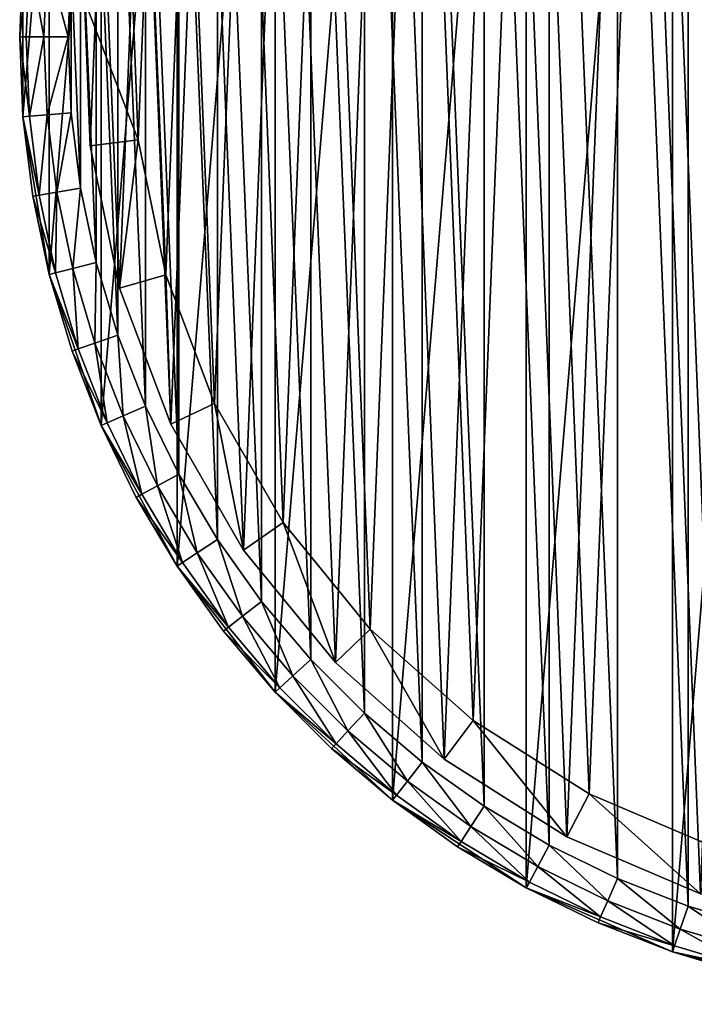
# Model space of a CAD drawing. Header units: millimetres. Extents: x 2 to 232, y 1 to 86.
# Tile 1 of 7: x 32 to 60, y 1 to 42. Entities that reach past the tile are written whole.
import ezdxf

# ---------------------------------------------------------------- set-up
doc = ezdxf.new("R2010")
doc.units = ezdxf.units.MM
doc.header["$LTSCALE"] = 25.4
doc.layers.get('0').update_dxf_attribs({"true_color": 0xff5454})

# ---------------------------------------------------------------- blocks, each defined once
blk = doc.blocks.new('PILLS-I-KINKIET-8265.STL')
at = {"color": 250, "true_color": 0x262626}
mesh = blk.add_polyface(dxfattribs=at)
corners = [(32.924, 50.667, 53), (31.837, 37.545, 53), (31.837, 44.151, 53), (32.924, 31.029, 53), (35.069, 56.916, 53), (35.069, 24.78, 53), (38.213, 62.726, 53), (38.213, 18.97, 53), (42.271, 67.939, 53), (42.271, 13.757, 53), (47.131, 72.414, 53), (47.131, 9.282, 53), (52.662, 76.027, 53), (52.662, 5.669, 53), (58.712, 78.681, 53), (58.712, 3.015, 53), (65.116, 80.302, 53), (65.116, 1.394, 53), (71.7, 80.848, 53), (71.7, 0.848, 53), (78.284, 80.302, 53), (78.284, 1.394, 53), (84.688, 78.681, 53), (84.688, 3.015, 53), (90.738, 76.027, 53), (90.738, 5.669, 53), (96.269, 72.414, 53), (96.269, 9.282, 53), (101.129, 67.939, 53), (101.129, 13.757, 53), (105.187, 62.726, 53), (105.187, 18.97, 53), (108.331, 56.916, 53), (108.331, 24.78, 53), (110.476, 50.667, 53), (110.476, 31.029, 53), (111.563, 44.151, 53), (111.563, 37.545, 53)]
mesh.append_faces([[corners[k] for k in face] for face in [(0, 1, 2), (35, 36, 37)]], dxfattribs={"vtx0": -1, "color": 250})
mesh.append_faces([[corners[k] for k in face] for face in [(1, 0, 3), (3, 4, 5), (5, 6, 7), (7, 8, 9), (9, 10, 11), (11, 12, 13), (13, 14, 15), (15, 16, 17), (17, 18, 19), (19, 20, 21), (21, 22, 23), (23, 24, 25), (25, 26, 27), (27, 28, 29), (29, 30, 31), (31, 32, 33), (33, 34, 35)]], dxfattribs={"vtx0": -1, "vtx1": -1, "color": 250})
mesh.append_faces([[corners[k] for k in face] for face in [(3, 0, 4), (5, 4, 6), (7, 6, 8), (9, 8, 10), (11, 10, 12), (13, 12, 14), (15, 14, 16), (17, 16, 18), (19, 18, 20), (21, 20, 22), (23, 22, 24), (25, 24, 26), (27, 26, 28), (29, 28, 30), (31, 30, 32), (33, 32, 34), (35, 34, 36)]], dxfattribs={"vtx0": -1, "vtx2": -1, "color": 250})
mesh = blk.add_polyface(dxfattribs=at)
corners = [(33.83, 37.71, 76.4), (33.83, 43.986, 76.4), (33.7, 40.848, 76.4), (34.218, 34.593, 76.4), (34.218, 47.103, 76.4), (34.863, 31.52, 76.4), (34.863, 50.176, 76.4), (35.759, 28.509, 76.4), (35.759, 53.187, 76.4), (36.901, 25.584, 76.4), (36.901, 56.112, 76.4), (38.28, 22.762, 76.4), (38.28, 58.934, 76.4), (39.888, 20.064, 76.4), (39.888, 61.632, 76.4), (41.713, 17.508, 76.4), (41.713, 64.188, 76.4), (43.742, 15.111, 76.4), (43.742, 66.585, 76.4), (45.963, 12.89, 76.4), (45.963, 68.806, 76.4), (48.36, 10.861, 76.4), (48.36, 70.835, 76.4), (50.916, 9.036, 76.4), (50.916, 72.66, 76.4), (53.614, 7.428, 76.4), (53.614, 74.268, 76.4), (56.436, 6.049, 76.4), (56.436, 75.647, 76.4), (59.361, 4.907, 76.4), (59.361, 76.789, 76.4), (62.372, 4.011, 76.4), (62.372, 77.685, 76.4), (65.445, 3.366, 76.4), (65.445, 78.33, 76.4), (68.562, 2.978, 76.4), (68.562, 78.718, 76.4), (71.7, 2.848, 76.4), (71.7, 78.848, 76.4), (74.838, 2.978, 76.4), (74.838, 78.718, 76.4), (77.955, 3.366, 76.4), (77.955, 78.33, 76.4), (81.028, 4.011, 76.4), (81.028, 77.685, 76.4), (84.039, 4.907, 76.4), (84.039, 76.789, 76.4), (86.964, 6.049, 76.4), (86.964, 75.647, 76.4), (89.786, 7.428, 76.4), (89.786, 74.268, 76.4), (92.484, 9.036, 76.4), (92.484, 72.66, 76.4), (95.04, 10.861, 76.4), (95.04, 70.835, 76.4), (97.437, 12.89, 76.4), (97.437, 68.806, 76.4), (99.658, 15.111, 76.4), (99.658, 66.585, 76.4), (101.687, 17.508, 76.4), (101.687, 64.188, 76.4), (103.512, 20.064, 76.4), (103.512, 61.632, 76.4), (105.12, 22.762, 76.4), (105.12, 58.934, 76.4), (106.499, 25.584, 76.4), (106.499, 56.112, 76.4), (107.641, 28.509, 76.4), (107.641, 53.187, 76.4), (108.537, 31.52, 76.4), (108.537, 50.176, 76.4), (109.182, 34.593, 76.4), (109.182, 47.103, 76.4), (109.57, 37.71, 76.4), (109.57, 43.986, 76.4), (109.7, 40.848, 76.4)]
mesh.append_faces([[corners[k] for k in face] for face in [(0, 1, 2), (74, 73, 75)]], dxfattribs={"vtx0": -1, "color": 250})
mesh.append_faces([[corners[k] for k in face] for face in [(1, 3, 4), (4, 5, 6), (6, 7, 8), (8, 9, 10), (10, 11, 12), (12, 13, 14), (14, 15, 16), (16, 17, 18), (18, 19, 20), (20, 21, 22), (22, 23, 24), (24, 25, 26), (26, 27, 28), (28, 29, 30), (30, 31, 32), (32, 33, 34), (34, 35, 36), (36, 37, 38), (38, 39, 40), (40, 41, 42), (42, 43, 44), (44, 45, 46), (46, 47, 48), (48, 49, 50), (50, 51, 52), (52, 53, 54), (54, 55, 56), (56, 57, 58), (58, 59, 60), (60, 61, 62), (62, 63, 64), (64, 65, 66), (66, 67, 68), (68, 69, 70), (70, 71, 72), (72, 73, 74)]], dxfattribs={"vtx0": -1, "vtx1": -1, "color": 250})
mesh.append_faces([[corners[k] for k in face] for face in [(1, 0, 3), (4, 3, 5), (6, 5, 7), (8, 7, 9), (10, 9, 11), (12, 11, 13), (14, 13, 15), (16, 15, 17), (18, 17, 19), (20, 19, 21), (22, 21, 23), (24, 23, 25), (26, 25, 27), (28, 27, 29), (30, 29, 31), (32, 31, 33), (34, 33, 35), (36, 35, 37), (38, 37, 39), (40, 39, 41), (42, 41, 43), (44, 43, 45), (46, 45, 47), (48, 47, 49), (50, 49, 51), (52, 51, 53), (54, 53, 55), (56, 55, 57), (58, 57, 59), (60, 59, 61), (62, 61, 63), (64, 63, 65), (66, 65, 67), (68, 67, 69), (70, 69, 71), (72, 71, 73)]], dxfattribs={"vtx0": -1, "vtx2": -1, "color": 250})
at = {"color": 7, "true_color": 0xffffff}
mesh = blk.add_polyface(dxfattribs=at)
corners = [(34.622, 36.346, 52.345), (35.105, 48.319, 52.345), (34.38, 42.352, 52.345), (35.825, 30.457, 52.345), (36.777, 54.092, 52.345), (37.956, 24.836, 52.345), (39.354, 59.523, 52.345), (40.962, 19.631, 52.345), (42.769, 64.47, 52.345), (44.763, 14.975, 52.345), (46.932, 68.805, 52.345), (49.262, 10.989, 52.345), (51.738, 72.416, 52.345), (54.343, 7.776, 52.345), (57.06, 75.209, 52.345), (59.872, 5.42, 52.345), (62.762, 77.113, 52.345), (65.709, 3.982, 52.345), (68.695, 78.077, 52.345), (71.7, 3.498, 52.345), (71.7, 78.198, 52.345), (77.691, 3.982, 52.345), (74.705, 78.077, 52.345), (80.638, 77.113, 52.345), (83.528, 5.42, 52.345), (86.34, 75.209, 52.345), (89.057, 7.776, 52.345), (91.662, 72.416, 52.345), (94.138, 10.989, 52.345), (96.468, 68.805, 52.345), (98.637, 14.975, 52.345), (100.631, 64.47, 52.345), (102.438, 19.631, 52.345), (104.046, 59.523, 52.345), (105.444, 24.836, 52.345), (106.623, 54.092, 52.345), (107.575, 30.457, 52.345), (108.295, 48.319, 52.345), (108.778, 36.346, 52.345), (109.02, 42.352, 52.345)]
mesh.append_faces([[corners[k] for k in face] for face in [(0, 1, 2), (37, 38, 39)]], dxfattribs={"vtx0": -1, "color": 7})
mesh.append_faces([[corners[k] for k in face] for face in [(1, 3, 4), (4, 5, 6), (6, 7, 8), (8, 9, 10), (10, 11, 12), (12, 13, 14), (14, 15, 16), (16, 17, 18), (18, 19, 20), (20, 21, 22), (22, 21, 23), (23, 24, 25), (25, 26, 27), (27, 28, 29), (29, 30, 31), (31, 32, 33), (33, 34, 35), (35, 36, 37)]], dxfattribs={"vtx0": -1, "vtx1": -1, "color": 7})
mesh.append_faces([[corners[k] for k in face] for face in [(1, 0, 3), (4, 3, 5), (6, 5, 7), (8, 7, 9), (10, 9, 11), (12, 11, 13), (14, 13, 15), (16, 15, 17), (18, 17, 19), (20, 19, 21), (23, 21, 24), (25, 24, 26), (27, 26, 28), (29, 28, 30), (31, 30, 32), (33, 32, 34), (35, 34, 36), (37, 36, 38)]], dxfattribs={"vtx0": -1, "vtx2": -1, "color": 7})
mesh = blk.add_polyface(dxfattribs=at)
corners = [(37.064, 47.919, 45.7), (36.608, 36.587, 45.7), (36.379, 42.271, 45.7), (37.746, 31.013, 45.7), (38.647, 53.383, 45.7), (39.763, 25.694, 45.7), (41.086, 58.523, 45.7), (42.608, 20.767, 45.7), (44.318, 63.205, 45.7), (46.205, 16.36, 45.7), (48.259, 67.308, 45.7), (50.464, 12.588, 45.7), (52.807, 70.725, 45.7), (55.272, 9.547, 45.7), (57.844, 73.369, 45.7), (60.506, 7.317, 45.7), (63.24, 75.171, 45.7), (66.029, 5.956, 45.7), (68.856, 76.083, 45.7), (71.7, 5.498, 45.7), (71.7, 76.198, 45.7), (74.544, 76.083, 45.7), (77.371, 5.956, 45.7), (80.16, 75.171, 45.7), (82.894, 7.317, 45.7), (85.556, 73.369, 45.7), (88.128, 9.547, 45.7), (90.593, 70.725, 45.7), (92.936, 12.588, 45.7), (95.141, 67.308, 45.7), (97.195, 16.36, 45.7), (99.082, 63.205, 45.7), (100.792, 20.767, 45.7), (102.314, 58.523, 45.7), (103.637, 25.694, 45.7), (104.753, 53.383, 45.7), (105.654, 31.013, 45.7), (106.336, 47.919, 45.7), (106.792, 36.587, 45.7), (107.021, 42.271, 45.7)]
mesh.append_faces([[corners[k] for k in face] for face in [(0, 1, 2), (38, 37, 39)]], dxfattribs={"vtx0": -1, "color": 7})
mesh.append_faces([[corners[k] for k in face] for face in [(1, 0, 3), (3, 4, 5), (5, 6, 7), (7, 8, 9), (9, 10, 11), (11, 12, 13), (13, 14, 15), (15, 16, 17), (17, 18, 19), (19, 21, 22), (22, 23, 24), (24, 25, 26), (26, 27, 28), (28, 29, 30), (30, 31, 32), (32, 33, 34), (34, 35, 36), (36, 37, 38)]], dxfattribs={"vtx0": -1, "vtx1": -1, "color": 7})
mesh.append_faces([[corners[k] for k in face] for face in [(3, 0, 4), (5, 4, 6), (7, 6, 8), (9, 8, 10), (11, 10, 12), (13, 12, 14), (15, 14, 16), (17, 16, 18), (19, 18, 20), (19, 20, 21), (22, 21, 23), (24, 23, 25), (26, 25, 27), (28, 27, 29), (30, 29, 31), (32, 31, 33), (34, 33, 35), (36, 35, 37)]], dxfattribs={"vtx0": -1, "vtx2": -1, "color": 7})
at = {"color": 250, "true_color": 0x262626}
mesh = blk.add_polyface(dxfattribs=at)
corners = [(31.837, 44.151, 53), (31.837, 37.545, 53), (31.7, 40.848, 74.4)]
mesh.append_faces([[corners[k] for k in face] for face in [(0, 1, 2)]], dxfattribs={"color": 250})
mesh = blk.add_polyface(dxfattribs=at)
corners = [(31.837, 44.151, 53), (31.7, 40.848, 74.4), (31.837, 44.151, 74.4)]
mesh.append_faces([[corners[k] for k in face] for face in [(0, 1, 2)]], dxfattribs={"color": 250})
mesh = blk.add_polyface(dxfattribs=at)
corners = [(32.104, 44.129, 75.4), (31.7, 40.848, 74.4), (31.968, 40.848, 75.4), (31.837, 44.151, 74.4)]
mesh.append_faces([[corners[k] for k in face] for face in [(0, 1, 2), (1, 0, 3)]], dxfattribs={"vtx0": -1, "color": 250})
mesh = blk.add_polyface(dxfattribs=at)
corners = [(32.7, 40.848, 76.132), (32.104, 44.129, 75.4), (31.968, 40.848, 75.4), (32.833, 44.069, 76.132)]
mesh.append_faces([[corners[k] for k in face] for face in [(0, 1, 2), (1, 0, 3)]], dxfattribs={"vtx0": -1, "color": 250})
mesh = blk.add_polyface(dxfattribs=at)
corners = [(33.7, 40.848, 76.4), (32.833, 44.069, 76.132), (32.7, 40.848, 76.132), (33.83, 43.986, 76.4)]
mesh.append_faces([[corners[k] for k in face] for face in [(0, 1, 2), (1, 0, 3)]], dxfattribs={"vtx0": -1, "color": 250})
at = {"color": 7, "true_color": 0xffffff}
mesh = blk.add_polyface(dxfattribs=at)
corners = [(34.38, 42.352, 52.345), (34.622, 36.346, 47.7), (34.622, 36.346, 52.345), (34.38, 42.352, 47.7)]
mesh.append_faces([[corners[k] for k in face] for face in [(0, 1, 2), (1, 0, 3)]], dxfattribs={"vtx0": -1, "color": 7})
mesh = blk.add_polyface(dxfattribs=at)
corners = [(34.38, 42.352, 47.7), (36.608, 36.587, 45.7), (34.622, 36.346, 47.7), (36.379, 42.271, 45.7)]
mesh.append_faces([[corners[k] for k in face] for face in [(0, 1, 2), (1, 0, 3)]], dxfattribs={"vtx0": -1, "color": 7})
at = {"color": 250, "true_color": 0x262626}
mesh = blk.add_polyface(dxfattribs=at)
corners = [(31.7, 40.848, 74.4), (31.837, 37.545, 53), (31.837, 37.545, 74.4)]
mesh.append_faces([[corners[k] for k in face] for face in [(0, 1, 2)]], dxfattribs={"color": 250})
mesh = blk.add_polyface(dxfattribs=at)
corners = [(32.104, 37.567, 75.4), (31.7, 40.848, 74.4), (31.837, 37.545, 74.4), (31.968, 40.848, 75.4)]
mesh.append_faces([[corners[k] for k in face] for face in [(0, 1, 2), (1, 0, 3)]], dxfattribs={"vtx0": -1, "color": 250})
mesh = blk.add_polyface(dxfattribs=at)
corners = [(32.104, 37.567, 75.4), (32.7, 40.848, 76.132), (31.968, 40.848, 75.4), (32.833, 37.627, 76.132)]
mesh.append_faces([[corners[k] for k in face] for face in [(0, 1, 2), (1, 0, 3)]], dxfattribs={"vtx0": -1, "color": 250})
mesh = blk.add_polyface(dxfattribs=at)
corners = [(32.833, 37.627, 76.132), (33.7, 40.848, 76.4), (32.7, 40.848, 76.132), (33.83, 37.71, 76.4)]
mesh.append_faces([[corners[k] for k in face] for face in [(0, 1, 2), (1, 0, 3)]], dxfattribs={"vtx0": -1, "color": 250})
mesh = blk.add_polyface(dxfattribs=at)
corners = [(32.51, 34.308, 75.4), (31.837, 37.545, 74.4), (32.246, 34.264, 74.4), (32.104, 37.567, 75.4)]
mesh.append_faces([[corners[k] for k in face] for face in [(0, 1, 2), (1, 0, 3)]], dxfattribs={"vtx0": -1, "color": 250})
mesh = blk.add_polyface(dxfattribs=at)
corners = [(31.837, 37.545, 53), (32.924, 31.029, 53), (32.246, 34.264, 74.4)]
mesh.append_faces([[corners[k] for k in face] for face in [(0, 1, 2)]], dxfattribs={"color": 250})
mesh = blk.add_polyface(dxfattribs=at)
corners = [(31.837, 37.545, 53), (32.246, 34.264, 74.4), (31.837, 37.545, 74.4)]
mesh.append_faces([[corners[k] for k in face] for face in [(0, 1, 2)]], dxfattribs={"color": 250})
mesh = blk.add_polyface(dxfattribs=at)
corners = [(32.51, 34.308, 75.4), (32.833, 37.627, 76.132), (32.104, 37.567, 75.4), (33.232, 34.429, 76.132)]
mesh.append_faces([[corners[k] for k in face] for face in [(0, 1, 2), (1, 0, 3)]], dxfattribs={"vtx0": -1, "color": 250})
mesh = blk.add_polyface(dxfattribs=at)
corners = [(33.232, 34.429, 76.132), (33.83, 37.71, 76.4), (32.833, 37.627, 76.132), (34.218, 34.593, 76.4)]
mesh.append_faces([[corners[k] for k in face] for face in [(0, 1, 2), (1, 0, 3)]], dxfattribs={"vtx0": -1, "color": 250})
at = {"color": 7, "true_color": 0xffffff}
mesh = blk.add_polyface(dxfattribs=at)
corners = [(36.608, 36.587, 45.7), (35.825, 30.457, 47.7), (34.622, 36.346, 47.7), (37.746, 31.013, 45.7)]
mesh.append_faces([[corners[k] for k in face] for face in [(0, 1, 2), (1, 0, 3)]], dxfattribs={"vtx0": -1, "color": 7})
mesh = blk.add_polyface(dxfattribs=at)
corners = [(34.622, 36.346, 52.345), (35.825, 30.457, 47.7), (35.825, 30.457, 52.345), (34.622, 36.346, 47.7)]
mesh.append_faces([[corners[k] for k in face] for face in [(0, 1, 2), (1, 0, 3)]], dxfattribs={"vtx0": -1, "color": 7})
at = {"color": 250, "true_color": 0x262626}
mesh = blk.add_polyface(dxfattribs=at)
corners = [(33.184, 31.094, 75.4), (32.246, 34.264, 74.4), (32.924, 31.029, 74.4), (32.51, 34.308, 75.4)]
mesh.append_faces([[corners[k] for k in face] for face in [(0, 1, 2), (1, 0, 3)]], dxfattribs={"vtx0": -1, "color": 250})
mesh = blk.add_polyface(dxfattribs=at)
corners = [(32.246, 34.264, 74.4), (32.924, 31.029, 53), (32.924, 31.029, 74.4)]
mesh.append_faces([[corners[k] for k in face] for face in [(0, 1, 2)]], dxfattribs={"color": 250})
mesh = blk.add_polyface(dxfattribs=at)
corners = [(33.184, 31.094, 75.4), (33.232, 34.429, 76.132), (32.51, 34.308, 75.4), (33.893, 31.274, 76.132)]
mesh.append_faces([[corners[k] for k in face] for face in [(0, 1, 2), (1, 0, 3)]], dxfattribs={"vtx0": -1, "color": 250})
mesh = blk.add_polyface(dxfattribs=at)
corners = [(33.893, 31.274, 76.132), (34.218, 34.593, 76.4), (33.232, 34.429, 76.132), (34.863, 31.52, 76.4)]
mesh.append_faces([[corners[k] for k in face] for face in [(0, 1, 2), (1, 0, 3)]], dxfattribs={"vtx0": -1, "color": 250})
mesh = blk.add_polyface(dxfattribs=at)
corners = [(34.813, 28.185, 76.132), (34.863, 31.52, 76.4), (33.893, 31.274, 76.132), (35.759, 28.509, 76.4)]
mesh.append_faces([[corners[k] for k in face] for face in [(0, 1, 2), (1, 0, 3)]], dxfattribs={"vtx0": -1, "color": 250})
mesh = blk.add_polyface(dxfattribs=at)
corners = [(34.121, 27.947, 75.4), (32.924, 31.029, 74.4), (33.867, 27.86, 74.4), (33.184, 31.094, 75.4)]
mesh.append_faces([[corners[k] for k in face] for face in [(0, 1, 2), (1, 0, 3)]], dxfattribs={"vtx0": -1, "color": 250})
mesh = blk.add_polyface(dxfattribs=at)
corners = [(32.924, 31.029, 53), (35.069, 24.78, 53), (33.867, 27.86, 74.4)]
mesh.append_faces([[corners[k] for k in face] for face in [(0, 1, 2)]], dxfattribs={"color": 250})
mesh = blk.add_polyface(dxfattribs=at)
corners = [(32.924, 31.029, 53), (33.867, 27.86, 74.4), (32.924, 31.029, 74.4)]
mesh.append_faces([[corners[k] for k in face] for face in [(0, 1, 2)]], dxfattribs={"color": 250})
mesh = blk.add_polyface(dxfattribs=at)
corners = [(34.121, 27.947, 75.4), (33.893, 31.274, 76.132), (33.184, 31.094, 75.4), (34.813, 28.185, 76.132)]
mesh.append_faces([[corners[k] for k in face] for face in [(0, 1, 2), (1, 0, 3)]], dxfattribs={"vtx0": -1, "color": 250})
at = {"color": 7, "true_color": 0xffffff}
mesh = blk.add_polyface(dxfattribs=at)
corners = [(37.746, 31.013, 45.7), (37.956, 24.836, 47.7), (35.825, 30.457, 47.7), (39.763, 25.694, 45.7)]
mesh.append_faces([[corners[k] for k in face] for face in [(0, 1, 2), (1, 0, 3)]], dxfattribs={"vtx0": -1, "color": 7})
mesh = blk.add_polyface(dxfattribs=at)
corners = [(35.825, 30.457, 52.345), (37.956, 24.836, 47.7), (37.956, 24.836, 52.345), (35.825, 30.457, 47.7)]
mesh.append_faces([[corners[k] for k in face] for face in [(0, 1, 2), (1, 0, 3)]], dxfattribs={"vtx0": -1, "color": 7})
at = {"color": 250, "true_color": 0x262626}
mesh = blk.add_polyface(dxfattribs=at)
corners = [(35.985, 25.182, 76.132), (35.759, 28.509, 76.4), (34.813, 28.185, 76.132), (36.901, 25.584, 76.4)]
mesh.append_faces([[corners[k] for k in face] for face in [(0, 1, 2), (1, 0, 3)]], dxfattribs={"vtx0": -1, "color": 250})
mesh = blk.add_polyface(dxfattribs=at)
corners = [(35.314, 24.888, 75.4), (34.813, 28.185, 76.132), (34.121, 27.947, 75.4), (35.985, 25.182, 76.132)]
mesh.append_faces([[corners[k] for k in face] for face in [(0, 1, 2), (1, 0, 3)]], dxfattribs={"vtx0": -1, "color": 250})
mesh = blk.add_polyface(dxfattribs=at)
corners = [(35.314, 24.888, 75.4), (33.867, 27.86, 74.4), (35.069, 24.78, 74.4), (34.121, 27.947, 75.4)]
mesh.append_faces([[corners[k] for k in face] for face in [(0, 1, 2), (1, 0, 3)]], dxfattribs={"vtx0": -1, "color": 250})
mesh = blk.add_polyface(dxfattribs=at)
corners = [(33.867, 27.86, 74.4), (35.069, 24.78, 53), (35.069, 24.78, 74.4)]
mesh.append_faces([[corners[k] for k in face] for face in [(0, 1, 2)]], dxfattribs={"color": 250})
at = {"color": 7, "true_color": 0xffffff}
mesh = blk.add_polyface(dxfattribs=at)
corners = [(39.763, 25.694, 45.7), (40.962, 19.631, 47.7), (37.956, 24.836, 47.7), (42.608, 20.767, 45.7)]
mesh.append_faces([[corners[k] for k in face] for face in [(0, 1, 2), (1, 0, 3)]], dxfattribs={"vtx0": -1, "color": 7})
at = {"color": 250, "true_color": 0x262626}
mesh = blk.add_polyface(dxfattribs=at)
corners = [(37.401, 22.286, 76.132), (36.901, 25.584, 76.4), (35.985, 25.182, 76.132), (38.28, 22.762, 76.4)]
mesh.append_faces([[corners[k] for k in face] for face in [(0, 1, 2), (1, 0, 3)]], dxfattribs={"vtx0": -1, "color": 250})
mesh = blk.add_polyface(dxfattribs=at)
corners = [(36.757, 21.938, 75.4), (35.069, 24.78, 74.4), (36.521, 21.81, 74.4), (35.314, 24.888, 75.4)]
mesh.append_faces([[corners[k] for k in face] for face in [(0, 1, 2), (1, 0, 3)]], dxfattribs={"vtx0": -1, "color": 250})
mesh = blk.add_polyface(dxfattribs=at)
corners = [(36.757, 21.938, 75.4), (35.985, 25.182, 76.132), (35.314, 24.888, 75.4), (37.401, 22.286, 76.132)]
mesh.append_faces([[corners[k] for k in face] for face in [(0, 1, 2), (1, 0, 3)]], dxfattribs={"vtx0": -1, "color": 250})
at = {"color": 7, "true_color": 0xffffff}
mesh = blk.add_polyface(dxfattribs=at)
corners = [(37.956, 24.836, 52.345), (40.962, 19.631, 47.7), (40.962, 19.631, 52.345), (37.956, 24.836, 47.7)]
mesh.append_faces([[corners[k] for k in face] for face in [(0, 1, 2), (1, 0, 3)]], dxfattribs={"vtx0": -1, "color": 7})
at = {"color": 250, "true_color": 0x262626}
mesh = blk.add_polyface(dxfattribs=at)
corners = [(35.069, 24.78, 53), (38.213, 18.97, 53), (36.521, 21.81, 74.4)]
mesh.append_faces([[corners[k] for k in face] for face in [(0, 1, 2)]], dxfattribs={"color": 250})
mesh = blk.add_polyface(dxfattribs=at)
corners = [(35.069, 24.78, 53), (36.521, 21.81, 74.4), (35.069, 24.78, 74.4)]
mesh.append_faces([[corners[k] for k in face] for face in [(0, 1, 2)]], dxfattribs={"color": 250})
mesh = blk.add_polyface(dxfattribs=at)
corners = [(39.051, 19.517, 76.132), (38.28, 22.762, 76.4), (37.401, 22.286, 76.132), (39.888, 20.064, 76.4)]
mesh.append_faces([[corners[k] for k in face] for face in [(0, 1, 2), (1, 0, 3)]], dxfattribs={"vtx0": -1, "color": 250})
mesh = blk.add_polyface(dxfattribs=at)
corners = [(38.438, 19.117, 75.4), (37.401, 22.286, 76.132), (36.757, 21.938, 75.4), (39.051, 19.517, 76.132)]
mesh.append_faces([[corners[k] for k in face] for face in [(0, 1, 2), (1, 0, 3)]], dxfattribs={"vtx0": -1, "color": 250})
mesh = blk.add_polyface(dxfattribs=at)
corners = [(38.438, 19.117, 75.4), (36.521, 21.81, 74.4), (38.213, 18.97, 74.4), (36.757, 21.938, 75.4)]
mesh.append_faces([[corners[k] for k in face] for face in [(0, 1, 2), (1, 0, 3)]], dxfattribs={"vtx0": -1, "color": 250})
mesh = blk.add_polyface(dxfattribs=at)
corners = [(36.521, 21.81, 74.4), (38.213, 18.97, 53), (38.213, 18.97, 74.4)]
mesh.append_faces([[corners[k] for k in face] for face in [(0, 1, 2)]], dxfattribs={"color": 250})
at = {"color": 7, "true_color": 0xffffff}
mesh = blk.add_polyface(dxfattribs=at)
corners = [(42.608, 20.767, 45.7), (44.763, 14.975, 47.7), (40.962, 19.631, 47.7), (46.205, 16.36, 45.7)]
mesh.append_faces([[corners[k] for k in face] for face in [(0, 1, 2), (1, 0, 3)]], dxfattribs={"vtx0": -1, "color": 7})
at = {"color": 250, "true_color": 0x262626}
mesh = blk.add_polyface(dxfattribs=at)
corners = [(40.924, 16.894, 76.132), (39.888, 20.064, 76.4), (39.051, 19.517, 76.132), (41.713, 17.508, 76.4)]
mesh.append_faces([[corners[k] for k in face] for face in [(0, 1, 2), (1, 0, 3)]], dxfattribs={"vtx0": -1, "color": 250})
at = {"color": 7, "true_color": 0xffffff}
mesh = blk.add_polyface(dxfattribs=at)
corners = [(40.962, 19.631, 52.345), (44.763, 14.975, 47.7), (44.763, 14.975, 52.345), (40.962, 19.631, 47.7)]
mesh.append_faces([[corners[k] for k in face] for face in [(0, 1, 2), (1, 0, 3)]], dxfattribs={"vtx0": -1, "color": 7})
at = {"color": 250, "true_color": 0x262626}
mesh = blk.add_polyface(dxfattribs=at)
corners = [(40.346, 16.444, 75.4), (39.051, 19.517, 76.132), (38.438, 19.117, 75.4), (40.924, 16.894, 76.132)]
mesh.append_faces([[corners[k] for k in face] for face in [(0, 1, 2), (1, 0, 3)]], dxfattribs={"vtx0": -1, "color": 250})
mesh = blk.add_polyface(dxfattribs=at)
corners = [(40.346, 16.444, 75.4), (38.213, 18.97, 74.4), (40.134, 16.279, 74.4), (38.438, 19.117, 75.4)]
mesh.append_faces([[corners[k] for k in face] for face in [(0, 1, 2), (1, 0, 3)]], dxfattribs={"vtx0": -1, "color": 250})
mesh = blk.add_polyface(dxfattribs=at)
corners = [(38.213, 18.97, 53), (42.271, 13.757, 53), (40.134, 16.279, 74.4)]
mesh.append_faces([[corners[k] for k in face] for face in [(0, 1, 2)]], dxfattribs={"color": 250})
mesh = blk.add_polyface(dxfattribs=at)
corners = [(38.213, 18.97, 53), (40.134, 16.279, 74.4), (38.213, 18.97, 74.4)]
mesh.append_faces([[corners[k] for k in face] for face in [(0, 1, 2)]], dxfattribs={"color": 250})
mesh = blk.add_polyface(dxfattribs=at)
corners = [(43.007, 14.434, 76.132), (41.713, 17.508, 76.4), (40.924, 16.894, 76.132), (43.742, 15.111, 76.4)]
mesh.append_faces([[corners[k] for k in face] for face in [(0, 1, 2), (1, 0, 3)]], dxfattribs={"vtx0": -1, "color": 250})
mesh = blk.add_polyface(dxfattribs=at)
corners = [(42.468, 13.938, 75.4), (40.924, 16.894, 76.132), (40.346, 16.444, 75.4), (43.007, 14.434, 76.132)]
mesh.append_faces([[corners[k] for k in face] for face in [(0, 1, 2), (1, 0, 3)]], dxfattribs={"vtx0": -1, "color": 250})
mesh = blk.add_polyface(dxfattribs=at)
corners = [(42.468, 13.938, 75.4), (40.134, 16.279, 74.4), (42.271, 13.757, 74.4), (40.346, 16.444, 75.4)]
mesh.append_faces([[corners[k] for k in face] for face in [(0, 1, 2), (1, 0, 3)]], dxfattribs={"vtx0": -1, "color": 250})
at = {"color": 7, "true_color": 0xffffff}
mesh = blk.add_polyface(dxfattribs=at)
corners = [(46.205, 16.36, 45.7), (49.262, 10.989, 47.7), (44.763, 14.975, 47.7), (50.464, 12.588, 45.7)]
mesh.append_faces([[corners[k] for k in face] for face in [(0, 1, 2), (1, 0, 3)]], dxfattribs={"vtx0": -1, "color": 7})
at = {"color": 250, "true_color": 0x262626}
mesh = blk.add_polyface(dxfattribs=at)
corners = [(40.134, 16.279, 74.4), (42.271, 13.757, 53), (42.271, 13.757, 74.4)]
mesh.append_faces([[corners[k] for k in face] for face in [(0, 1, 2)]], dxfattribs={"color": 250})
mesh = blk.add_polyface(dxfattribs=at)
corners = [(45.286, 12.155, 76.132), (43.742, 15.111, 76.4), (43.007, 14.434, 76.132), (45.963, 12.89, 76.4)]
mesh.append_faces([[corners[k] for k in face] for face in [(0, 1, 2), (1, 0, 3)]], dxfattribs={"vtx0": -1, "color": 250})
at = {"color": 7, "true_color": 0xffffff}
mesh = blk.add_polyface(dxfattribs=at)
corners = [(49.262, 10.989, 52.345), (44.763, 14.975, 47.7), (49.262, 10.989, 47.7), (44.763, 14.975, 52.345)]
mesh.append_faces([[corners[k] for k in face] for face in [(0, 1, 2), (1, 0, 3)]], dxfattribs={"vtx0": -1, "color": 7})
at = {"color": 250, "true_color": 0x262626}
mesh = blk.add_polyface(dxfattribs=at)
corners = [(44.79, 11.616, 75.4), (43.007, 14.434, 76.132), (42.468, 13.938, 75.4), (45.286, 12.155, 76.132)]
mesh.append_faces([[corners[k] for k in face] for face in [(0, 1, 2), (1, 0, 3)]], dxfattribs={"vtx0": -1, "color": 250})
mesh = blk.add_polyface(dxfattribs=at)
corners = [(44.79, 11.616, 75.4), (42.271, 13.757, 74.4), (44.609, 11.419, 74.4), (42.468, 13.938, 75.4)]
mesh.append_faces([[corners[k] for k in face] for face in [(0, 1, 2), (1, 0, 3)]], dxfattribs={"vtx0": -1, "color": 250})
mesh = blk.add_polyface(dxfattribs=at)
corners = [(44.609, 11.419, 74.4), (42.271, 13.757, 53), (47.131, 9.282, 53)]
mesh.append_faces([[corners[k] for k in face] for face in [(0, 1, 2)]], dxfattribs={"color": 250})
mesh = blk.add_polyface(dxfattribs=at)
corners = [(42.271, 13.757, 74.4), (42.271, 13.757, 53), (44.609, 11.419, 74.4)]
mesh.append_faces([[corners[k] for k in face] for face in [(0, 1, 2)]], dxfattribs={"color": 250})
mesh = blk.add_polyface(dxfattribs=at)
corners = [(47.746, 10.072, 76.132), (45.963, 12.89, 76.4), (45.286, 12.155, 76.132), (48.36, 10.861, 76.4)]
mesh.append_faces([[corners[k] for k in face] for face in [(0, 1, 2), (1, 0, 3)]], dxfattribs={"vtx0": -1, "color": 250})
at = {"color": 7, "true_color": 0xffffff}
mesh = blk.add_polyface(dxfattribs=at)
corners = [(50.464, 12.588, 45.7), (54.343, 7.776, 47.7), (49.262, 10.989, 47.7), (55.272, 9.547, 45.7)]
mesh.append_faces([[corners[k] for k in face] for face in [(0, 1, 2), (1, 0, 3)]], dxfattribs={"vtx0": -1, "color": 7})
at = {"color": 250, "true_color": 0x262626}
mesh = blk.add_polyface(dxfattribs=at)
corners = [(47.296, 9.494, 75.4), (45.286, 12.155, 76.132), (44.79, 11.616, 75.4), (47.746, 10.072, 76.132)]
mesh.append_faces([[corners[k] for k in face] for face in [(0, 1, 2), (1, 0, 3)]], dxfattribs={"vtx0": -1, "color": 250})
mesh = blk.add_polyface(dxfattribs=at)
corners = [(47.296, 9.494, 75.4), (44.609, 11.419, 74.4), (47.131, 9.282, 74.4), (44.79, 11.616, 75.4)]
mesh.append_faces([[corners[k] for k in face] for face in [(0, 1, 2), (1, 0, 3)]], dxfattribs={"vtx0": -1, "color": 250})
mesh = blk.add_polyface(dxfattribs=at)
corners = [(44.609, 11.419, 74.4), (47.131, 9.282, 53), (47.131, 9.282, 74.4)]
mesh.append_faces([[corners[k] for k in face] for face in [(0, 1, 2)]], dxfattribs={"color": 250})
mesh = blk.add_polyface(dxfattribs=at)
corners = [(50.369, 8.199, 76.132), (48.36, 10.861, 76.4), (47.746, 10.072, 76.132), (50.916, 9.036, 76.4)]
mesh.append_faces([[corners[k] for k in face] for face in [(0, 1, 2), (1, 0, 3)]], dxfattribs={"vtx0": -1, "color": 250})
at = {"color": 7, "true_color": 0xffffff}
mesh = blk.add_polyface(dxfattribs=at)
corners = [(54.343, 7.776, 52.345), (49.262, 10.989, 47.7), (54.343, 7.776, 47.7), (49.262, 10.989, 52.345)]
mesh.append_faces([[corners[k] for k in face] for face in [(0, 1, 2), (1, 0, 3)]], dxfattribs={"vtx0": -1, "color": 7})
at = {"color": 250, "true_color": 0x262626}
mesh = blk.add_polyface(dxfattribs=at)
corners = [(49.969, 7.586, 75.4), (47.746, 10.072, 76.132), (47.296, 9.494, 75.4), (50.369, 8.199, 76.132)]
mesh.append_faces([[corners[k] for k in face] for face in [(0, 1, 2), (1, 0, 3)]], dxfattribs={"vtx0": -1, "color": 250})
mesh = blk.add_polyface(dxfattribs=at)
corners = [(49.969, 7.586, 75.4), (47.131, 9.282, 74.4), (49.822, 7.361, 74.4), (47.296, 9.494, 75.4)]
mesh.append_faces([[corners[k] for k in face] for face in [(0, 1, 2), (1, 0, 3)]], dxfattribs={"vtx0": -1, "color": 250})
at = {"color": 7, "true_color": 0xffffff}
mesh = blk.add_polyface(dxfattribs=at)
corners = [(55.272, 9.547, 45.7), (59.872, 5.42, 47.7), (54.343, 7.776, 47.7), (60.506, 7.317, 45.7)]
mesh.append_faces([[corners[k] for k in face] for face in [(0, 1, 2), (1, 0, 3)]], dxfattribs={"vtx0": -1, "color": 7})
at = {"color": 250, "true_color": 0x262626}
mesh = blk.add_polyface(dxfattribs=at)
corners = [(49.822, 7.361, 74.4), (47.131, 9.282, 53), (52.662, 5.669, 53)]
mesh.append_faces([[corners[k] for k in face] for face in [(0, 1, 2)]], dxfattribs={"color": 250})
mesh = blk.add_polyface(dxfattribs=at)
corners = [(47.131, 9.282, 74.4), (47.131, 9.282, 53), (49.822, 7.361, 74.4)]
mesh.append_faces([[corners[k] for k in face] for face in [(0, 1, 2)]], dxfattribs={"color": 250})
mesh = blk.add_polyface(dxfattribs=at)
corners = [(53.138, 6.549, 76.132), (50.916, 9.036, 76.4), (50.369, 8.199, 76.132), (53.614, 7.428, 76.4)]
mesh.append_faces([[corners[k] for k in face] for face in [(0, 1, 2), (1, 0, 3)]], dxfattribs={"vtx0": -1, "color": 250})
mesh = blk.add_polyface(dxfattribs=at)
corners = [(52.79, 5.905, 75.4), (50.369, 8.199, 76.132), (49.969, 7.586, 75.4), (53.138, 6.549, 76.132)]
mesh.append_faces([[corners[k] for k in face] for face in [(0, 1, 2), (1, 0, 3)]], dxfattribs={"vtx0": -1, "color": 250})
at = {"color": 7, "true_color": 0xffffff}
mesh = blk.add_polyface(dxfattribs=at)
corners = [(59.872, 5.42, 52.345), (54.343, 7.776, 47.7), (59.872, 5.42, 47.7), (54.343, 7.776, 52.345)]
mesh.append_faces([[corners[k] for k in face] for face in [(0, 1, 2), (1, 0, 3)]], dxfattribs={"vtx0": -1, "color": 7})
at = {"color": 250, "true_color": 0x262626}
mesh = blk.add_polyface(dxfattribs=at)
corners = [(52.79, 5.905, 75.4), (49.822, 7.361, 74.4), (52.662, 5.669, 74.4), (49.969, 7.586, 75.4)]
mesh.append_faces([[corners[k] for k in face] for face in [(0, 1, 2), (1, 0, 3)]], dxfattribs={"vtx0": -1, "color": 250})
mesh = blk.add_polyface(dxfattribs=at)
corners = [(49.822, 7.361, 74.4), (52.662, 5.669, 53), (52.662, 5.669, 74.4)]
mesh.append_faces([[corners[k] for k in face] for face in [(0, 1, 2)]], dxfattribs={"color": 250})
mesh = blk.add_polyface(dxfattribs=at)
corners = [(56.034, 5.133, 76.132), (53.614, 7.428, 76.4), (53.138, 6.549, 76.132), (56.436, 6.049, 76.4)]
mesh.append_faces([[corners[k] for k in face] for face in [(0, 1, 2), (1, 0, 3)]], dxfattribs={"vtx0": -1, "color": 250})
mesh = blk.add_polyface(dxfattribs=at)
corners = [(55.74, 4.462, 75.4), (53.138, 6.549, 76.132), (52.79, 5.905, 75.4), (56.034, 5.133, 76.132)]
mesh.append_faces([[corners[k] for k in face] for face in [(0, 1, 2), (1, 0, 3)]], dxfattribs={"vtx0": -1, "color": 250})
mesh = blk.add_polyface(dxfattribs=at)
corners = [(55.74, 4.462, 75.4), (52.662, 5.669, 74.4), (55.632, 4.217, 74.4), (52.79, 5.905, 75.4)]
mesh.append_faces([[corners[k] for k in face] for face in [(0, 1, 2), (1, 0, 3)]], dxfattribs={"vtx0": -1, "color": 250})
mesh = blk.add_polyface(dxfattribs=at)
corners = [(59.037, 3.961, 76.132), (56.436, 6.049, 76.4), (56.034, 5.133, 76.132), (59.361, 4.907, 76.4)]
mesh.append_faces([[corners[k] for k in face] for face in [(0, 1, 2), (1, 0, 3)]], dxfattribs={"vtx0": -1, "color": 250})
mesh = blk.add_polyface(dxfattribs=at)
corners = [(55.632, 4.217, 74.4), (52.662, 5.669, 53), (58.712, 3.015, 53)]
mesh.append_faces([[corners[k] for k in face] for face in [(0, 1, 2)]], dxfattribs={"color": 250})
mesh = blk.add_polyface(dxfattribs=at)
corners = [(52.662, 5.669, 74.4), (52.662, 5.669, 53), (55.632, 4.217, 74.4)]
mesh.append_faces([[corners[k] for k in face] for face in [(0, 1, 2)]], dxfattribs={"color": 250})
mesh = blk.add_polyface(dxfattribs=at)
corners = [(58.799, 3.269, 75.4), (56.034, 5.133, 76.132), (55.74, 4.462, 75.4), (59.037, 3.961, 76.132)]
mesh.append_faces([[corners[k] for k in face] for face in [(0, 1, 2), (1, 0, 3)]], dxfattribs={"vtx0": -1, "color": 250})
mesh = blk.add_polyface(dxfattribs=at)
corners = [(62.126, 3.041, 76.132), (59.361, 4.907, 76.4), (59.037, 3.961, 76.132), (62.372, 4.011, 76.4)]
mesh.append_faces([[corners[k] for k in face] for face in [(0, 1, 2), (1, 0, 3)]], dxfattribs={"vtx0": -1, "color": 250})
mesh = blk.add_polyface(dxfattribs=at)
corners = [(58.799, 3.269, 75.4), (55.632, 4.217, 74.4), (58.712, 3.015, 74.4), (55.74, 4.462, 75.4)]
mesh.append_faces([[corners[k] for k in face] for face in [(0, 1, 2), (1, 0, 3)]], dxfattribs={"vtx0": -1, "color": 250})
mesh = blk.add_polyface(dxfattribs=at)
corners = [(55.632, 4.217, 74.4), (58.712, 3.015, 53), (58.712, 3.015, 74.4)]
mesh.append_faces([[corners[k] for k in face] for face in [(0, 1, 2)]], dxfattribs={"color": 250})
mesh = blk.add_polyface(dxfattribs=at)
corners = [(61.946, 2.332, 75.4), (59.037, 3.961, 76.132), (58.799, 3.269, 75.4), (62.126, 3.041, 76.132)]
mesh.append_faces([[corners[k] for k in face] for face in [(0, 1, 2), (1, 0, 3)]], dxfattribs={"vtx0": -1, "color": 250})
mesh = blk.add_polyface(dxfattribs=at)
corners = [(61.946, 2.332, 75.4), (58.712, 3.015, 74.4), (61.881, 2.072, 74.4), (58.799, 3.269, 75.4)]
mesh.append_faces([[corners[k] for k in face] for face in [(0, 1, 2), (1, 0, 3)]], dxfattribs={"vtx0": -1, "color": 250})
mesh = blk.add_polyface(dxfattribs=at)
corners = [(61.881, 2.072, 74.4), (58.712, 3.015, 53), (65.116, 1.394, 53)]
mesh.append_faces([[corners[k] for k in face] for face in [(0, 1, 2)]], dxfattribs={"color": 250})
mesh = blk.add_polyface(dxfattribs=at)
corners = [(58.712, 3.015, 74.4), (58.712, 3.015, 53), (61.881, 2.072, 74.4)]
mesh.append_faces([[corners[k] for k in face] for face in [(0, 1, 2)]], dxfattribs={"color": 250})

msp = doc.modelspace()

# ---------------------------------------------------------------- block references
at = {"color": 0}
msp.add_blockref('PILLS-I-KINKIET-8265.STL', (0, 0), dxfattribs=at)

doc.saveas('drawing.dxf')
